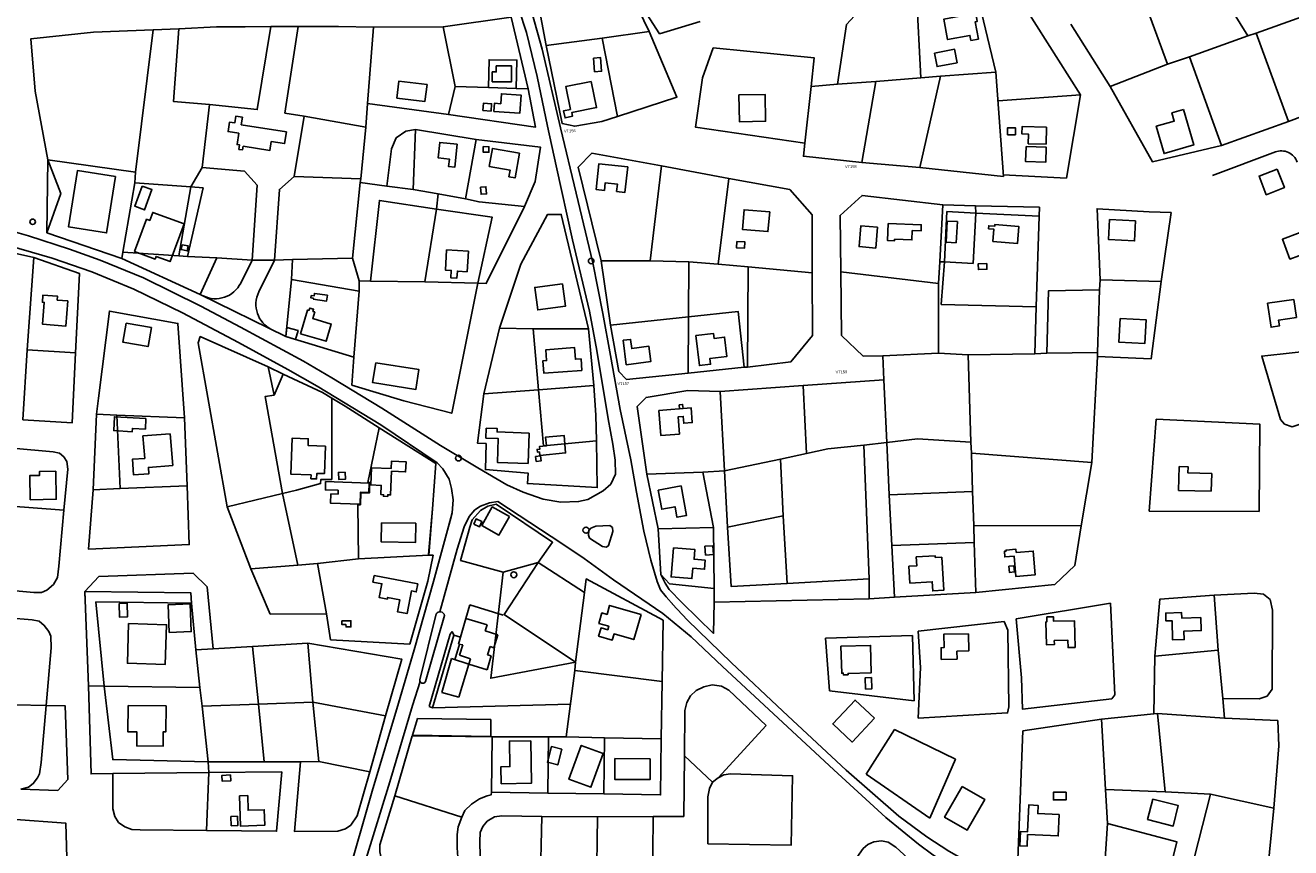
# Model space of a CAD drawing. Header units: metres. Extents: x 711 to 831, y 126 to 250.
# Tile 34 of 39: x 777.29 to 786.48, y 225.02 to 230.98. Entities that reach past the tile are written whole.
import ezdxf

# ---------------------------------------------------------------- set-up
doc = ezdxf.new("R2010")
doc.units = ezdxf.units.M
for name, color, linetype in [('x-Exist-Demolish$0$10-WEG', 253, 'CONTINUOUS'), ('x-Exist-Demolish$0$17-ITEMS', 253, 'CONTINUOUS'), ('x-Exist-Demolish$0$20-KAVEL', 253, 'CONTINUOUS'), ('x-Exist-Demolish$0$30-BUILD', 253, 'CONTINUOUS')]:
    doc.layers.add(name, color=color, linetype=linetype)
doc.styles.add('x-Exist-Demolish$0$Standard', font='arial.ttf')

msp = doc.modelspace()

# ---------------------------------------------------------------- linework, layer by layer
at = {"layer": 'x-Exist-Demolish$0$10-WEG'}
for points in [[(780.6092, 231.6753), (780.7301, 231.424), (780.8752, 231.1022), (780.9313, 230.9331), (781.0076, 230.6137), (781.083, 230.252)], [(780.7315, 231.6636), (780.858, 231.3747), (780.9715, 231.0697), (781.0437, 230.8123), (781.1765, 230.2394)], [(781.083, 230.252), (781.1458, 229.9646), (781.2642, 229.4268), (781.3865, 228.909)], [(781.1765, 230.2394), (781.2915, 229.7672), (781.4112, 229.2604), (781.4845, 228.8943)], [(785.9072, 229.8951), (786.3641, 230.0656)], [(776.6088, 229.6534), (777.0269, 229.538), (777.3176, 229.4559), (777.6155, 229.3607), (777.8374, 229.2809), (778.1518, 229.1508), (778.5683, 228.946), (778.8567, 228.7951)], [(776.563, 229.5565), (777.0951, 229.4091), (777.4889, 229.2947), (777.778, 229.1948), (778.0812, 229.0687), (778.4345, 228.8975), (778.8402, 228.6836)], [(781.3865, 228.909), (781.4416, 228.6243), (781.5229, 228.128)], [(781.4845, 228.8943), (781.5403, 228.5874), (781.6099, 228.1967), (781.6876, 227.8308)], [(778.8567, 228.7951), (779.3134, 228.5468), (779.5188, 228.4266), (779.8803, 228.2068), (780.3055, 227.9358), (780.5765, 227.7732), (780.7888, 227.6488)], [(778.8402, 228.6836), (779.1999, 228.4878), (779.412, 228.3656), (779.873, 228.0846), (780.2827, 227.8108), (780.324, 227.7655), (780.3706, 227.6915), (780.3876, 227.6228)], [(780.7888, 227.6488), (780.9072, 227.5965), (781.0507, 227.5454), (781.1799, 227.525), (781.3084, 227.5289), (781.3767, 227.5443), (781.4878, 227.6076), (781.5418, 227.6559), (781.5751, 227.7279), (781.5742, 227.8299), (781.5573, 227.9448), (781.5229, 228.128)], [(781.6876, 227.8308), (781.7287, 227.5975), (781.7818, 227.3128), (781.8325, 227.1036), (781.8794, 226.9497), (781.9034, 226.8883), (781.9427, 226.8362), (781.9989, 226.7753)], [(780.3876, 227.6228), (780.3989, 227.541), (780.391, 227.4471), (780.3652, 227.3487)], [(780.4784, 227.3455), (780.5135, 227.4203), (780.5564, 227.4682), (780.5977, 227.4961), (780.6612, 227.5202), (780.7231, 227.5288), (781.1869, 227.2234), (781.3499, 227.1152), (781.5609, 226.9597), (781.9198, 226.7157)], [(780.3807, 227.4077), (780.3652, 227.3487)], [(780.3652, 227.3487), (780.2555, 226.9481), (780.1154, 226.4534), (780.0009, 226.066)], [(780.4784, 227.3455), (780.4279, 227.1841), (780.3018, 226.7294)], [(781.3888, 227.2631), (781.3793, 227.285), (781.3827, 227.3184), (781.3977, 227.3366), (781.4327, 227.351)], [(781.4327, 227.351), (781.5346, 227.3541), (781.555, 227.3392), (781.5581, 227.3104), (781.5257, 227.2096), (781.5106, 227.198), (781.4816, 227.2016), (781.3888, 227.2631)], [(781.9878, 226.7874), (782.0992, 226.6668)], [(781.9198, 226.7157), (782.125, 226.5478), (782.3533, 226.3328), (783.1612, 225.5809)], [(782.0992, 226.6668), (782.4167, 226.3614), (782.7911, 226.0089), (783.25, 225.5791)], [(780.1581, 226.2238), (780.1034, 226.0491)], [(780.0009, 226.066), (779.81, 225.4277), (779.6237, 224.7763), (779.5748, 224.5618)], [(780.1034, 226.0491), (779.9387, 225.496), (779.7673, 224.9382), (779.7137, 224.7347), (779.673, 224.5426)], [(783.25, 225.5791), (783.631, 225.2463), (783.8352, 225.095), (783.9936, 224.9911), (784.1605, 224.8986), (784.3223, 224.8258), (784.4681, 224.7726), (784.8459, 224.671), (785.3233, 224.555)]]:
    msp.add_lwpolyline(points, dxfattribs=at)
msp.add_lwpolyline([(783.1612, 225.5809), (783.5382, 225.2368), (783.7747, 225.0421), (783.879, 224.9654), (784.0217, 224.8699), (784.1365, 224.8113), (784.2241, 224.7762), (784.3966, 224.7172), (784.4194, 224.7114, -0.405637), (784.5383, 224.5177), (784.5334, 224.4956, 0.130395), (784.5458, 224.1821), (785.1648, 222.1721)], format="xyb", dxfattribs=at)
msp.add_arc((786.4068, 229.9509), 0.1224, 19.7618, 110.46429, dxfattribs=at)
at = {"layer": 'x-Exist-Demolish$0$17-ITEMS'}
for centre, radius in [((777.3475, 229.5586), 0.0196), ((781.4, 229.2742), 0.0203), ((780.4366, 227.844), 0.0208), ((781.3623, 227.3211), 0.0219), ((780.8386, 226.9972), 0.0219)]:
    msp.add_circle(centre, radius, dxfattribs=at)
at = {"layer": 'x-Exist-Demolish$0$20-KAVEL'}
for points in [[(780.9862, 231.3019), (781.0735, 230.8385)], [(782.1902, 231.0125), (781.8958, 230.9236), (781.6257, 231.3459)], [(781.8199, 230.939), (781.6257, 231.3459)], [(784.1848, 231.2698), (784.3364, 230.6455)], [(785.897, 231.3383), (786.1652, 230.9071)], [(783.1872, 230.5571), (783.2515, 230.9896), (783.3718, 231.1176), (783.7613, 231.216), (783.7911, 230.6044)], [(784.4711, 231.236), (784.9505, 230.4789)], [(785.4099, 231.1725), (785.5817, 230.7028)], [(780.9418, 230.5236), (780.8184, 231.0435), (780.3261, 230.973)], [(784.881, 230.9921), (785.1654, 230.5392)], [(786.2245, 230.9267), (786.5557, 231.0455)], [(778.2227, 230.9511), (777.7886, 230.9334), (777.3355, 230.8863), (777.3649, 230.5055), (777.4577, 230.009)], [(778.0946, 229.9198), (778.2227, 230.9511)], [(778.2227, 230.9511), (778.4087, 230.959)], [(778.4087, 230.959), (778.3683, 230.4319), (778.6306, 230.4088)], [(778.4087, 230.959), (778.6821, 230.9741), (778.8905, 230.9738), (779.0745, 230.975)], [(778.6306, 230.4088), (778.9776, 230.3728), (779.0745, 230.975)], [(779.0745, 230.975), (779.274, 230.9766)], [(779.274, 230.9766), (779.178, 230.3479), (779.3183, 230.3256)], [(779.274, 230.9766), (779.5668, 230.9745), (779.8197, 230.9711)], [(779.7765, 230.417), (779.8197, 230.9711)], [(779.8197, 230.9711), (780.3261, 230.973)], [(780.3261, 230.973), (780.4136, 230.5407)], [(781.4799, 230.8909), (781.8199, 230.939)], [(781.8199, 230.939), (782.0218, 230.4635), (781.5915, 230.3216)], [(785.7419, 230.7566), (786.1652, 230.9071)], [(786.1652, 230.9071), (786.2245, 230.9267)], [(786.2245, 230.9267), (786.4581, 230.2858)], [(781.0735, 230.8385), (781.4799, 230.8909)], [(781.0735, 230.8385), (781.1895, 230.2716), (781.281, 230.2522), (781.4773, 230.287), (781.5915, 230.3216)], [(781.4799, 230.8909), (781.5915, 230.3216)], [(782.9948, 230.5402), (783.0172, 230.7494), (782.2855, 230.8203), (782.2079, 230.6026), (782.1567, 230.246), (782.9497, 230.1282)], [(780.6555, 230.5326), (780.6593, 230.7347), (780.8612, 230.7319), (780.8553, 230.5254)], [(785.5817, 230.7028), (785.7419, 230.7566)], [(785.7419, 230.7566), (785.9734, 230.1112)], [(783.9337, 230.6155), (784.3364, 230.6455), (784.3906, 229.8883), (783.7855, 229.9519)], [(785.1654, 230.5392), (785.5817, 230.7028)], [(780.3644, 230.3373), (780.4136, 230.5407)], [(780.4136, 230.5407), (780.6555, 230.5326)], [(780.6555, 230.5326), (780.8553, 230.5254)], [(782.9497, 230.1282), (782.9948, 230.5402)], [(782.9948, 230.5402), (783.1872, 230.5571)], [(783.1872, 230.5571), (783.4648, 230.5767)], [(783.3642, 229.99), (783.4648, 230.5767)], [(783.4648, 230.5767), (783.7911, 230.6044)], [(783.9337, 230.6155), (783.7855, 229.9519)], [(783.7911, 230.6044), (783.9337, 230.6155)], [(785.1654, 230.5392), (785.4714, 229.9938), (785.9734, 230.1112)], [(780.3644, 230.3373), (780.9969, 230.2457), (780.9418, 230.5236)], [(780.8553, 230.5254), (780.9418, 230.5236)], [(784.9505, 230.4789), (784.3529, 230.4352)], [(784.9505, 230.4789), (784.8474, 229.8757)], [(786.4581, 230.2858), (786.9338, 230.4646)], [(778.5773, 229.9531), (778.6306, 230.4088)], [(779.764, 230.2457), (779.7765, 230.417)], [(779.7765, 230.417), (780.3644, 230.3373)], [(779.2461, 229.8881), (779.3183, 230.3256)], [(779.3183, 230.3256), (779.764, 230.2457)], [(785.9734, 230.1112), (786.4581, 230.2858)], [(779.7279, 229.8696), (779.764, 230.2457)], [(779.9179, 229.8177), (779.9507, 230.0872), (779.9859, 230.1682), (780.0554, 230.2169), (780.126, 230.2279)], [(780.126, 230.2279), (780.1094, 229.7925)], [(780.5662, 230.1548), (780.126, 230.2279)], [(780.4884, 229.7242), (780.5662, 230.1548)], [(780.9159, 229.6685), (780.9946, 229.8506), (781.0313, 230.1003), (780.5662, 230.1548)], [(782.9497, 230.1282), (782.9393, 230.0347), (783.3642, 229.99)], [(777.4577, 230.009), (777.552, 229.7642), (777.4499, 229.4792)], [(777.4577, 230.009), (777.4499, 229.4792)], [(777.4577, 230.009), (778.0946, 229.9198)], [(781.4729, 229.2751), (781.3057, 229.9557), (781.4047, 230.0564), (781.9108, 229.9653)], [(783.7855, 229.9519), (783.3642, 229.99)], [(778.0885, 229.8405), (778.0946, 229.9198)], [(778.4951, 229.813), (778.5773, 229.9531)], [(778.5773, 229.9531), (778.8842, 229.9248), (778.976, 229.8233), (778.9393, 229.2807)], [(779.1028, 229.2813), (779.1382, 229.7938), (779.2461, 229.8881)], [(779.7279, 229.8696), (779.2461, 229.8881)], [(781.9108, 229.9653), (781.8277, 229.2748)], [(781.9108, 229.9653), (782.3992, 229.8737)], [(784.8474, 229.8757), (784.3898, 229.8984)], [(778.0018, 229.3386), (778.0885, 229.8405)], [(778.0885, 229.8405), (778.4951, 229.813)], [(778.4951, 229.813), (778.4085, 229.3111)], [(778.4701, 229.3074), (778.5841, 229.8046), (778.4951, 229.813)], [(779.6678, 229.2952), (779.7243, 229.8428)], [(779.7243, 229.8428), (779.7279, 229.8696)], [(779.9179, 229.8177), (779.7243, 229.8428)], [(780.1094, 229.7925), (779.9179, 229.8177)], [(782.3992, 229.8737), (782.3207, 229.25)], [(782.3992, 229.8737), (782.8406, 229.794), (783.0038, 229.6082), (783.0033, 229.1887)], [(779.7982, 229.1283), (779.8635, 229.7139), (780.2778, 229.6512)], [(780.29, 229.7603), (780.1094, 229.7925)], [(780.2778, 229.6512), (780.29, 229.7603)], [(780.4884, 229.7242), (780.29, 229.7603)], [(780.9159, 229.6685), (780.5867, 229.7028), (780.4884, 229.7242)], [(783.2119, 229.1946), (783.206, 229.6049), (783.3656, 229.7496), (783.9509, 229.681)], [(780.1931, 229.1226), (780.2778, 229.6512)], [(780.2778, 229.6512), (780.6809, 229.5925), (780.5769, 229.1144)], [(780.5769, 229.1144), (780.638, 229.1118), (780.9159, 229.6685)], [(780.735, 228.7865), (780.8894, 229.2506), (781.0823, 229.6115), (781.1821, 229.6124), (781.3804, 228.7818)], [(783.9297, 229.2687), (783.9509, 229.681)], [(783.9509, 229.681), (784.1883, 229.6749)], [(784.1899, 229.6217), (783.9812, 229.6331), (783.9635, 229.2686)], [(784.1899, 229.6217), (784.1701, 229.2572), (783.9635, 229.2686)], [(784.1883, 229.6749), (784.6521, 229.6647), (784.6496, 229.6003)], [(784.1883, 229.6749), (784.1899, 229.6217)], [(784.6496, 229.6003), (784.1899, 229.6217)], [(785.092, 229.1375), (785.07, 229.653), (785.4474, 229.6307)], [(785.4474, 229.6307), (785.6075, 229.625), (785.5362, 229.1258)], [(784.6276, 228.9427), (784.6496, 229.6003)], [(777.3567, 229.2987), (776.7081, 229.4453)], [(777.4499, 229.4792), (777.9944, 229.2917)], [(777.9944, 229.2917), (778.0018, 229.3386)], [(778.4085, 229.3111), (778.0018, 229.3386)], [(777.3085, 228.6292), (777.3567, 229.2987)], [(777.3567, 229.2987), (777.6884, 229.1823), (777.6573, 228.6066)], [(777.9944, 229.2917), (778.5633, 229.0317)], [(778.4701, 229.3074), (778.4085, 229.3111)], [(778.6833, 229.2973), (778.4701, 229.3074)], [(778.5633, 229.0317), (778.6833, 229.2973)], [(778.6833, 229.2973), (778.9393, 229.2807)], [(778.9393, 229.2807), (778.8572, 229.1142)], [(778.9393, 229.2807), (779.1028, 229.2813)], [(779.1028, 229.2813), (778.9886, 229.0495)], [(779.2336, 229.2841), (779.1028, 229.2813)], [(779.2247, 229.1396), (779.2336, 229.2841)], [(779.2336, 229.2841), (779.6678, 229.2952)], [(779.6678, 229.2952), (779.7172, 229.1303)], [(781.8277, 229.2748), (781.4729, 229.2751)], [(781.4729, 229.2751), (781.5404, 228.8089)], [(782.1073, 229.2679), (781.8277, 229.2748)], [(782.1062, 228.8684), (782.1073, 229.2679)], [(782.3207, 229.25), (782.1073, 229.2679)], [(782.3207, 229.25), (782.5385, 229.2322)], [(783.9195, 229.1119), (783.9297, 229.2687)], [(783.9635, 229.2686), (783.9297, 229.2687)], [(783.9635, 229.2686), (783.9397, 228.9594), (784.6276, 228.9427)], [(782.5331, 228.5042), (782.5385, 229.2322)], [(783.0033, 229.1887), (783.005, 228.7339), (782.849, 228.5427), (782.5331, 228.5042)], [(782.5385, 229.2322), (783.0033, 229.1887)], [(783.2119, 229.1946), (783.2171, 228.7332), (783.3724, 228.5848), (783.5165, 228.587)], [(783.9195, 229.1119), (783.2119, 229.1946)], [(779.1841, 228.7256), (779.2247, 229.1396)], [(779.2247, 229.1396), (779.7173, 229.0548)], [(779.6787, 228.5765), (779.6638, 228.3742), (780.0409, 228.2585), (780.3885, 228.17), (780.5769, 229.1144)], [(779.7172, 229.1303), (779.7173, 229.0548)], [(779.7172, 229.1303), (779.7982, 229.1283)], [(779.7982, 229.1283), (780.1931, 229.1226)], [(780.1931, 229.1226), (780.5769, 229.1144)], [(783.9195, 228.606), (783.9195, 229.1119)], [(784.7048, 228.6042), (784.7175, 229.0573), (785.0876, 229.0642)], [(785.5362, 229.1258), (785.4618, 228.5639), (785.0736, 228.58)], [(785.0737, 228.6096), (785.0876, 229.0642)], [(785.0876, 229.0642), (785.092, 229.1375)], [(785.092, 229.1375), (785.5362, 229.1258)], [(778.5633, 229.0317), (779.1841, 228.7256)], [(779.7173, 229.0548), (779.6787, 228.5765)], [(777.8119, 228.1622), (777.8261, 228.278), (777.9043, 228.9106), (778.4015, 228.8215), (778.4491, 228.1351)], [(782.1062, 228.8684), (782.4653, 228.9082), (782.5087, 228.5035)], [(784.6181, 228.6007), (784.6276, 228.9427)], [(780.735, 228.7865), (780.6199, 228.3103)], [(780.9779, 228.7828), (780.735, 228.7865)], [(781.5404, 228.8089), (782.1062, 228.8684)], [(781.5404, 228.8089), (781.6005, 228.4735), (781.6555, 228.4152), (782.1043, 228.46)], [(782.1062, 228.8684), (782.1043, 228.46)], [(778.7582, 227.4914), (778.5488, 228.6811), (778.563, 228.7259), (779.0575, 228.5058)], [(779.6787, 228.5765), (779.1841, 228.7256)], [(781.3804, 228.7818), (780.9779, 228.7828)], [(780.9779, 228.7828), (781.0175, 228.34)], [(781.4185, 228.3702), (781.3804, 228.7818)], [(777.2774, 228.1223), (777.3085, 228.6292)], [(777.2774, 228.1223), (777.6351, 228.1), (777.6573, 228.6066)], [(777.6573, 228.6066), (777.3085, 228.6292)], [(783.5165, 228.587), (783.9195, 228.606)], [(783.9195, 228.606), (784.1349, 228.5926)], [(784.1349, 228.5926), (784.6181, 228.6007)], [(784.6181, 228.6007), (784.7048, 228.6042)], [(784.7048, 228.6042), (785.0737, 228.6096)], [(785.0737, 228.6096), (785.0736, 228.58)], [(786.7049, 228.6313), (786.265, 228.5846), (786.401, 228.1249), (786.4309, 228.0903), (786.4847, 228.072), (786.5375, 228.0869), (786.9152, 228.2782)], [(783.5165, 228.587), (783.5222, 228.4116)], [(784.1349, 228.5926), (784.1546, 227.9605)], [(785.0736, 228.58), (785.0332, 227.8117)], [(779.0575, 228.5058), (779.0993, 228.3007)], [(779.1656, 228.4536), (779.0575, 228.5058)], [(779.0993, 228.3007), (779.1656, 228.4536)], [(779.1656, 228.4536), (779.4512, 228.3204), (779.519, 228.2781)], [(782.1043, 228.46), (782.5087, 228.5035)], [(782.5087, 228.5035), (782.5331, 228.5042)], [(780.6199, 228.3103), (781.0175, 228.34)], [(781.0175, 228.34), (781.4185, 228.3702)], [(781.4374, 227.9691), (781.0533, 227.9328), (781.0175, 228.34)], [(781.4374, 227.9691), (781.4339, 228.1554), (781.4185, 228.3702)], [(781.8037, 227.7274), (781.7333, 228.2179), (781.7977, 228.2842), (782.1, 228.3334), (782.3352, 228.3273)], [(782.3352, 228.3273), (782.937, 228.3701)], [(782.3662, 227.7513), (782.3352, 228.3273)], [(782.937, 228.3701), (783.5222, 228.4116)], [(782.937, 228.3701), (782.9632, 227.8783)], [(783.5222, 228.4116), (783.545, 227.9573)], [(779.161, 227.5881), (779.0352, 228.2921), (779.0993, 228.3007)], [(779.2623, 227.6111), (779.436, 227.6586), (779.4395, 227.6898), (779.5171, 227.6899), (779.519, 228.2781)], [(779.519, 228.2781), (779.6139, 228.221), (779.8626, 228.0644)], [(780.6199, 228.3103), (780.5754, 227.9517), (780.6376, 227.9491), (780.6323, 227.7603), (780.9435, 227.7344), (780.9369, 227.6587), (781.4434, 227.6298), (781.4374, 227.9691)], [(777.8119, 228.1622), (777.7866, 227.6133)], [(777.9584, 228.1556), (777.8119, 228.1622)], [(777.9584, 228.1556), (777.9814, 227.6237)], [(778.4491, 228.1351), (777.9584, 228.1556)], [(778.4686, 227.643), (778.4491, 228.1351)], [(779.8626, 228.0644), (779.7799, 227.668), (779.7922, 227.6662), (779.7911, 227.5918), (779.729, 227.5921), (779.7256, 227.5055), (779.7073, 227.506), (779.711, 227.1122)], [(779.8626, 228.0644), (780.2719, 227.804), (780.2487, 227.4749)], [(785.449, 227.4587), (785.4995, 228.1259), (786.25, 228.0912), (786.2473, 227.4565)], [(783.545, 227.9573), (783.3792, 227.939)], [(783.545, 227.9573), (783.7681, 227.9841), (784.1546, 227.9605)], [(783.561, 227.5784), (783.545, 227.9573)], [(784.1546, 227.9605), (784.1593, 227.8807)], [(777.2012, 227.9171), (777.497, 227.8885), (777.5417, 227.8787), (777.5735, 227.8531), (777.5967, 227.8183), (777.6029, 227.763), (777.5742, 227.467)], [(782.9632, 227.8783), (782.7737, 227.837)], [(782.9632, 227.8783), (783.1162, 227.9109), (783.3792, 227.939)], [(783.3792, 227.939), (783.4167, 226.9687)], [(784.1593, 227.8807), (785.0332, 227.8117)], [(784.1593, 227.8807), (784.1656, 227.6013)], [(782.7737, 227.837), (782.3662, 227.7513)], [(782.793, 227.4248), (782.7737, 227.837)], [(784.9549, 227.3523), (785.0332, 227.8117)], [(781.8037, 227.7274), (782.209, 227.742)], [(781.8037, 227.7274), (781.8868, 227.3302)], [(782.209, 227.742), (782.3662, 227.7513)], [(782.2878, 227.3403), (782.209, 227.742)], [(782.3662, 227.7513), (782.3897, 227.3437)], [(777.7866, 227.6133), (777.7534, 227.183), (778.4841, 227.2164), (778.4686, 227.643)], [(777.7866, 227.6133), (777.9814, 227.6237)], [(777.9814, 227.6237), (778.4686, 227.643)], [(779.161, 227.5881), (779.2623, 227.6111)], [(784.1656, 227.6013), (783.561, 227.5784)], [(784.1765, 227.3552), (784.1656, 227.6013)], [(778.7582, 227.4914), (779.161, 227.5881)], [(779.161, 227.5881), (779.2724, 227.0676)], [(780.5205, 227.3434), (780.5366, 227.3971), (780.5966, 227.4633), (780.6511, 227.496), (780.7105, 227.509), (781.1203, 227.233), (781.0162, 227.0856)], [(783.561, 227.5784), (783.5823, 227.2105)], [(777.1151, 226.8915), (777.3553, 226.8678), (777.4107, 226.8695), (777.4501, 226.8862), (777.4998, 226.9277), (777.5271, 226.9773), (777.5379, 227.0598), (777.5742, 227.467)], [(777.1609, 227.4965), (777.5742, 227.467)], [(778.7582, 227.4914), (778.9316, 227.0398)], [(780.2487, 227.4749), (780.2197, 227.1442)], [(780.2487, 227.4749), (780.2224, 227.139)], [(782.3897, 227.3437), (782.793, 227.4248)], [(782.793, 227.4248), (782.8213, 226.9349)], [(786.2473, 227.4565), (785.449, 227.4587)], [(780.5205, 227.3434), (780.4525, 227.1016), (780.7623, 227.0171)], [(781.8868, 227.3302), (782.2878, 227.3403)], [(781.8868, 227.3302), (781.9058, 227.0001)], [(782.2878, 227.3403), (782.2925, 226.8988)], [(782.3897, 227.3437), (782.4162, 226.9115), (782.8213, 226.9349)], [(784.1765, 227.3552), (784.9549, 227.3523)], [(784.1781, 227.2309), (784.1765, 227.3552)], [(784.9549, 227.3523), (784.9082, 227.0646), (784.7639, 226.9271), (784.1914, 226.8696)], [(783.5823, 227.2105), (784.1781, 227.2309)], [(784.1914, 226.8696), (784.1781, 227.2309)], [(780.2224, 227.139), (779.711, 227.1122)], [(780.2143, 226.9501), (780.2529, 227.1399)], [(780.2529, 227.1399), (780.2224, 227.139)], [(783.5823, 227.2105), (783.6004, 226.8338)], [(779.2724, 227.0676), (778.9316, 227.0398)], [(778.9316, 227.0398), (779.0708, 226.7111)], [(779.4147, 227.0791), (779.2724, 227.0676)], [(779.4147, 227.0791), (779.711, 227.1122)], [(779.4787, 226.7134), (779.4147, 227.0791)], [(780.7623, 227.0171), (781.0162, 227.0856)], [(781.2868, 226.3632), (780.7684, 226.7091), (781.0162, 227.0856)], [(781.0162, 227.0856), (781.3511, 226.8689)], [(778.5114, 227.0102), (777.8282, 226.9856), (777.7251, 226.8759)], [(778.5114, 227.0102), (778.6132, 226.9097), (778.6569, 226.4599)], [(780.0842, 226.4934), (780.2143, 226.9501)], [(780.7623, 227.0171), (780.6717, 226.2468), (781.2868, 226.3632)], [(781.3511, 226.8689), (781.3636, 226.967), (781.9215, 226.667)], [(781.9058, 227.0001), (781.9681, 226.9321), (782.2925, 226.8988)], [(781.9058, 227.0001), (781.9356, 226.9366)], [(782.8213, 226.9349), (783.4167, 226.9687)], [(783.4167, 226.9687), (783.4162, 226.8226)], [(777.7251, 226.8759), (778.4959, 226.8655), (778.5004, 226.7902)], [(777.7251, 226.8759), (777.7265, 226.8433)], [(777.7251, 226.8759), (777.7537, 226.1926)], [(781.3511, 226.8689), (781.2868, 226.3632)], [(781.9356, 226.9366), (781.9645, 226.891), (782.0596, 226.7933)], [(782.2925, 226.8988), (782.2933, 226.799)], [(783.6004, 226.8338), (784.1914, 226.8696)], [(785.9197, 226.8492), (786.2102, 226.8649), (786.2781, 226.8568), (786.3267, 226.8176), (786.3426, 226.7402), (786.3398, 226.1679), (786.3042, 226.116), (786.2472, 226.0973), (785.9832, 226.0994)], [(777.8669, 226.1894), (777.8061, 226.8), (778.5004, 226.7902), (778.5307, 226.4538)], [(780.5187, 226.7798), (780.4901, 226.6803)], [(780.762, 226.7039), (780.5187, 226.7798)], [(782.0596, 226.7933), (782.2867, 226.5721), (782.2933, 226.799)], [(782.2933, 226.799), (783.4162, 226.8226)], [(783.4162, 226.8226), (783.6004, 226.8338)], [(784.4823, 226.6777), (784.522, 226.2484), (784.5289, 226.0223), (785.1763, 226.0975), (785.1998, 226.1271), (785.1684, 226.7919)], [(785.1684, 226.7919), (784.4823, 226.6777)], [(785.49, 226.406), (785.5247, 226.8202), (785.9197, 226.8492)], [(785.9197, 226.8492), (785.9488, 226.4505)], [(776.9878, 226.7006), (777.3435, 226.6716), (777.3948, 226.6598), (777.4312, 226.6299), (777.4658, 226.5865), (777.4802, 226.5515), (777.4828, 226.4672), (777.4445, 226.0489)], [(779.0708, 226.7111), (779.4787, 226.7134)], [(779.4787, 226.7134), (779.5089, 226.5247)], [(780.2751, 226.7129), (780.1573, 226.2351)], [(780.197, 226.2229), (780.335, 226.7017)], [(780.3902, 226.5852), (780.3761, 226.5656)], [(780.4035, 226.5585), (780.3902, 226.5852)], [(781.9141, 226.2227), (781.9215, 226.667)], [(784.3964, 226.6573), (784.4227, 226.596), (784.4308, 226.0392), (784.4211, 225.9946), (783.7726, 225.957), (783.7902, 226.3237)], [(784.3964, 226.6573), (783.7727, 226.5884)], [(783.7727, 226.5884), (783.7902, 226.3237)], [(778.9424, 226.4775), (779.343, 226.5008)], [(779.343, 226.5008), (780.0249, 226.3862), (779.9067, 225.9743)], [(779.343, 226.5008), (779.3814, 226.0736)], [(779.5089, 226.5247), (780.0842, 226.4934)], [(780.3761, 226.5656), (780.2244, 226.0407)], [(780.2492, 226.0312), (780.4035, 226.5585)], [(780.4035, 226.5585), (780.451, 226.5448)], [(780.4446, 226.493), (780.4113, 226.381)], [(783.731, 226.5562), (783.0993, 226.5363)], [(783.0993, 226.5363), (783.1289, 226.1549)], [(783.7434, 226.0829), (783.731, 226.5562)], [(778.5307, 226.4538), (778.6569, 226.4599)], [(778.5612, 226.1795), (778.5307, 226.4538)], [(778.6569, 226.4599), (778.9424, 226.4775)], [(778.9424, 226.4775), (778.985, 226.0593)], [(785.4824, 225.9892), (785.49, 226.406)], [(785.49, 226.406), (785.9488, 226.4505)], [(785.9488, 226.4505), (785.9832, 226.0994)], [(781.2868, 226.3632), (781.2819, 226.3032)], [(781.2819, 226.3032), (781.2181, 225.8211)], [(781.2819, 226.3032), (781.9141, 226.2227)], [(781.9141, 226.2227), (781.9081, 225.8067)], [(777.7537, 226.1926), (777.7721, 225.5518), (777.9294, 225.5544)], [(777.7537, 226.1926), (777.8669, 226.1894)], [(777.8669, 226.1894), (777.9285, 225.6564), (778.6209, 225.6399)], [(777.8669, 226.1894), (778.5612, 226.1795)], [(778.5612, 226.1795), (778.5774, 226.0446)], [(782.1209, 226.118), (782.1618, 226.157)], [(782.1618, 226.157), (782.2164, 226.1853)], [(782.2164, 226.1853), (782.2781, 226.1983)], [(782.2781, 226.1983), (782.3449, 226.1892)], [(782.3449, 226.1892), (782.399, 226.1598)], [(782.399, 226.1598), (782.6685, 225.904)], [(783.1289, 226.1549), (783.7434, 226.0829)], [(776.9941, 226.0595), (777.4445, 226.0489)], [(777.2624, 225.4419), (777.3174, 225.4569), (777.3521, 225.4824), (777.3819, 225.5233), (777.3965, 225.5525), (777.4095, 225.6351), (777.4445, 226.0489)], [(777.4445, 226.0489), (777.5832, 226.0465), (777.604, 225.5123), (777.531, 225.4324), (777.2624, 225.4419)], [(778.5774, 226.0446), (778.985, 226.0593)], [(778.5774, 226.0446), (778.6209, 225.6399)], [(778.985, 226.0593), (779.3814, 226.0736)], [(778.985, 226.0593), (779.0266, 225.6412)], [(779.3814, 226.0736), (779.4235, 225.6422)], [(779.3814, 226.0736), (779.9067, 225.9743)], [(780.2244, 226.0407), (780.2492, 226.0312)], [(780.2492, 226.0312), (781.2496, 226.0587)], [(782.0798, 226.0124), (782.0935, 226.0706)], [(782.0935, 226.0706), (782.1209, 226.118)], [(785.9832, 226.0994), (785.9943, 225.9575)], [(779.9067, 225.9743), (779.7949, 225.567)], [(780.14, 225.9543), (780.1028, 225.8324)], [(780.6724, 225.9469), (780.14, 225.9543)], [(780.6724, 225.9469), (780.6712, 225.8246)], [(782.0765, 225.6839), (782.0798, 226.0124)], [(785.1022, 225.9495), (784.5328, 225.8641), (784.4923, 224.8687), (785.1168, 224.7502)], [(785.1022, 225.9495), (785.4824, 225.9892)], [(785.1304, 225.44), (785.1022, 225.9495)], [(785.5095, 225.9901), (785.4824, 225.9892)], [(785.5095, 225.9901), (785.564, 225.4228)], [(785.9943, 225.9575), (785.5095, 225.9901)], [(785.9943, 225.9575), (786.3806, 225.9388), (786.3896, 225.7562), (786.3526, 225.3047)], [(782.6685, 225.904), (782.3208, 225.525)], [(783.3959, 225.5505), (783.601, 225.8741), (784.0422, 225.659), (783.8579, 225.2317)], [(779.9749, 225.3926), (780.1012, 225.8292), (780.6824, 225.8226)], [(780.1028, 225.8324), (780.6712, 225.8246)], [(780.6824, 225.8226), (780.6769, 225.4207)], [(781.0895, 225.8216), (780.6824, 225.8226)], [(781.0895, 225.8216), (781.0864, 225.4132)], [(781.2181, 225.8211), (781.0895, 225.8216)], [(781.4955, 225.8141), (781.2181, 225.8211)], [(781.4924, 225.4079), (781.4955, 225.8141)], [(781.4924, 225.4079), (781.9028, 225.4005), (781.9081, 225.8067)], [(781.9081, 225.8067), (781.4955, 225.8141)], [(782.0721, 225.2429), (782.0765, 225.6839)], [(782.2797, 225.4926), (782.0765, 225.6839)], [(779.0266, 225.6412), (778.6209, 225.6399)], [(778.6209, 225.6399), (778.6254, 225.5623)], [(779.2905, 225.6404), (779.0266, 225.6412)], [(779.2905, 225.6404), (779.2466, 225.1351), (779.5614, 225.1381), (779.6164, 225.1531), (779.6554, 225.1809), (779.7021, 225.2489), (779.7949, 225.567)], [(779.4235, 225.6422), (779.2905, 225.6404)], [(779.7949, 225.567), (779.4235, 225.6422)], [(777.9294, 225.5544), (777.9284, 225.2991), (777.9434, 225.2441), (777.9713, 225.2006), (778.0166, 225.1687), (778.066, 225.1502), (778.1281, 225.1477), (778.6095, 225.1424)], [(778.6254, 225.5623), (777.9294, 225.5544)], [(778.6254, 225.5623), (779.1552, 225.5674), (779.1174, 225.1358), (778.6095, 225.1424)], [(778.6254, 225.5623), (778.6095, 225.1424)], [(782.3208, 225.525), (782.3623, 225.5462), (782.4109, 225.5521), (782.8614, 225.5393), (782.8502, 225.0352), (782.2468, 225.0456)], [(782.2468, 225.0456), (782.2474, 225.3873), (782.259, 225.4454), (782.2797, 225.4926)], [(782.2797, 225.4926), (782.3208, 225.525)], [(783.3959, 225.5505), (783.8579, 225.2317)], [(779.9749, 225.3926), (779.866, 225.0387), (779.8653, 224.9876), (779.8782, 224.9303), (779.9065, 224.8735), (779.9476, 224.8348), (780.0061, 224.8055), (780.0731, 224.792), (780.2858, 224.7963), (780.343, 224.8114), (780.3906, 224.8506), (780.4202, 224.8981), (780.432, 224.9472), (780.4277, 225.0159), (780.4269, 225.1135), (780.4341, 225.1692), (780.4607, 225.2388)], [(779.9749, 225.3926), (780.4607, 225.2388)], [(780.4607, 225.2388), (780.4837, 225.2861), (780.5311, 225.332), (780.5897, 225.3715), (780.6445, 225.3931), (780.6753, 225.4007), (780.6769, 225.4207)], [(780.6769, 225.4207), (781.0864, 225.4132)], [(781.0864, 225.4132), (781.4924, 225.4079)], [(785.1448, 225.1928), (785.1304, 225.44)], [(785.1304, 225.44), (785.564, 225.4228)], [(785.564, 225.4228), (785.8928, 225.4058)], [(785.8928, 225.4058), (785.6936, 224.6203)], [(785.8928, 225.4058), (786.3526, 225.3047)], [(786.3526, 225.3047), (786.3035, 224.8117), (786.2485, 224.5086), (785.6936, 224.6203)], [(776.1073, 225.1381), (776.2897, 225.1453), (776.795, 225.1541), (777.1942, 225.224), (777.5875, 225.1961), (777.6003, 224.7771), (777.5496, 223.9088)], [(780.645, 225.2098), (780.6129, 225.1711)], [(780.6995, 225.2403), (780.645, 225.2098)], [(780.7525, 225.2486), (780.6995, 225.2403)], [(781.0409, 225.2441), (780.7525, 225.2486)], [(781.0409, 225.2441), (781.0301, 224.7267)], [(781.0409, 225.2441), (781.4467, 225.241)], [(781.4467, 225.241), (781.4381, 224.7236)], [(781.4467, 225.241), (781.8502, 225.2422)], [(781.8502, 225.2422), (781.844, 224.7205)], [(781.8502, 225.2422), (782.0721, 225.2429)], [(780.5943, 225.1283), (780.5919, 225.0617)], [(780.6129, 225.1711), (780.5943, 225.1283)], [(785.1168, 224.7502), (785.1448, 225.1928)], [(785.1448, 225.1928), (785.6497, 225.0592), (785.5472, 224.6497)], [(780.5919, 225.0617), (780.6122, 224.2082)], [(783.8435, 224.8076), (783.6108, 225.0202), (783.5543, 225.0562), (783.5074, 225.0659), (783.4499, 225.0597), (783.4062, 225.0406), (783.3738, 225.0107), (783.3271, 224.945), (783.2998, 224.8931), (783.2839, 224.8349), (783.2834, 224.4887)]]:
    msp.add_lwpolyline(points, dxfattribs=at)
for centre, radius, start, end in [((778.6743, 229.2044), 0.204, 243.75216, 333.75216), ((779.1715, 228.9593), 0.204, 153.75216, 243.75216), ((780.3031, 226.6972), 0.0322, 8.01692, 150.76108), ((780.1777, 226.2309), 0.0209, 168.36169, 337.3831)]:
    msp.add_arc(centre, radius, start, end, dxfattribs=at)
at = {"layer": 'x-Exist-Demolish$0$30-BUILD'}
for points in [[(784.1903, 231.0716), (783.9588, 231.029), (783.986, 230.8809), (784.148, 230.9107), (784.1546, 230.8746), (784.2088, 230.8846), (784.1858, 231.0097), (784.2012, 231.0125)], [(783.8909, 230.7828), (784.0366, 230.8102), (784.0549, 230.7124), (783.9093, 230.685)], [(781.4167, 230.7468), (781.424, 230.6471), (781.475, 230.6509), (781.4676, 230.7505)], [(780.6819, 230.5747), (780.8229, 230.575), (780.8227, 230.6894), (780.7106, 230.6893), (780.7107, 230.6465), (780.6818, 230.6464)], [(780.2092, 230.5545), (780.0055, 230.5795), (779.9904, 230.4568), (780.1941, 230.4318)], [(781.3997, 230.5776), (781.4387, 230.3879), (781.2588, 230.3509), (781.2643, 230.324), (781.2106, 230.3129), (781.2, 230.364), (781.2497, 230.3742), (781.2156, 230.5397)], [(780.6939, 230.3597), (780.8823, 230.3471), (780.8911, 230.4781), (780.7486, 230.4877), (780.7438, 230.4154), (780.6979, 230.4185)], [(782.4714, 230.4794), (782.4751, 230.2843), (782.6657, 230.2879), (782.662, 230.483)], [(780.6141, 230.3655), (780.6734, 230.3618), (780.6767, 230.4156), (780.6174, 230.4193)], [(785.697, 230.3735), (785.7714, 230.1161), (785.5563, 230.054), (785.4991, 230.252), (785.6302, 230.2899), (785.613, 230.3492)], [(778.8742, 230.108), (779.0689, 230.0769), (779.0791, 230.1409), (779.1752, 230.1256), (779.1887, 230.2102), (778.8609, 230.2626), (778.8696, 230.3172), (778.8216, 230.3249), (778.8139, 230.2764), (778.7764, 230.2824), (778.7653, 230.213), (778.8432, 230.2006), (778.8302, 230.1193), (778.8487, 230.1163), (778.8436, 230.0842), (778.8697, 230.0801)], [(784.4202, 230.1892), (784.4781, 230.19), (784.4774, 230.2408), (784.4195, 230.2401)], [(784.7034, 230.2462), (784.5259, 230.2497), (784.5248, 230.1963), (784.5717, 230.1954), (784.5704, 230.1248), (784.7009, 230.1223)], [(780.4275, 230.1217), (780.4104, 229.9548), (780.3653, 229.9594), (780.3709, 230.0141), (780.29, 230.0224), (780.3015, 230.1346)], [(780.6166, 230.1038), (780.6583, 230.1028), (780.6573, 230.0634), (780.6156, 230.0644)], [(780.8796, 230.0557), (780.8474, 229.8772), (780.8029, 229.8852), (780.8116, 229.9335), (780.6603, 229.9608), (780.6838, 230.091)], [(784.5547, 230.1041), (784.7011, 230.0997), (784.6979, 229.9909), (784.5514, 229.9952)], [(781.6649, 229.9578), (781.4558, 229.9802), (781.4357, 229.7932), (781.4959, 229.7867), (781.5019, 229.8422), (781.59, 229.8327), (781.5842, 229.7787), (781.645, 229.7722)], [(777.9496, 229.8873), (777.674, 229.9316), (777.6082, 229.5218), (777.8838, 229.4776)], [(786.3765, 229.9416), (786.2451, 229.8902), (786.298, 229.755), (786.4294, 229.8064)], [(778.1424, 229.8178), (778.0885, 229.671), (778.1588, 229.6452), (778.2127, 229.7919)], [(780.5967, 229.8093), (780.6365, 229.8128), (780.6409, 229.7615), (780.6012, 229.7581)], [(778.4457, 229.543), (778.2192, 229.627), (778.1974, 229.5683), (778.1742, 229.577), (778.0876, 229.3436), (778.2364, 229.2884), (778.2436, 229.3078), (778.3445, 229.2703)], [(782.6949, 229.6298), (782.5095, 229.6461), (782.497, 229.5039), (782.6823, 229.4876)], [(783.4769, 229.52), (783.4642, 229.3683), (783.3437, 229.3784), (783.3564, 229.5301)], [(783.6016, 229.4322), (783.7274, 229.4276), (783.7298, 229.4949), (783.7929, 229.4926), (783.7946, 229.5373), (783.5548, 229.5462), (783.5502, 229.4224), (783.6012, 229.4205)], [(784.0566, 229.5599), (784.0478, 229.4068), (783.9747, 229.411), (783.9835, 229.5641)], [(784.3132, 229.4152), (784.4922, 229.4004), (784.5025, 229.5247), (784.3285, 229.5392), (784.3275, 229.5268), (784.2844, 229.5303), (784.2826, 229.5086), (784.3207, 229.5054)], [(785.3495, 229.5648), (785.1616, 229.5747), (785.154, 229.4301), (785.3418, 229.4202)], [(786.5436, 229.4807), (786.415, 229.432), (786.4697, 229.2876), (786.5983, 229.3364)], [(778.4325, 229.3923), (778.4767, 229.3835), (778.4696, 229.3478), (778.4254, 229.3566)], [(780.5089, 229.3453), (780.5001, 229.1964), (780.429, 229.2006), (780.4261, 229.1499), (780.3811, 229.1526), (780.3843, 229.206), (780.3427, 229.2084), (780.3512, 229.3546)], [(782.4575, 229.4162), (782.5144, 229.4135), (782.5122, 229.3668), (782.4553, 229.3694)], [(784.2699, 229.2558), (784.2078, 229.2539), (784.2091, 229.2118), (784.2712, 229.2137)], [(781.1908, 229.1089), (780.991, 229.0825), (781.0126, 228.9192), (781.2124, 228.9457)], [(777.6036, 228.9844), (777.5892, 228.802), (777.4196, 228.8154), (777.4321, 228.9739), (777.4179, 228.975), (777.422, 229.0265), (777.528, 229.0182), (777.5258, 228.9906)], [(779.3832, 228.9962), (779.4794, 228.9822), (779.4858, 229.0255), (779.3921, 229.0392), (779.3893, 229.0203), (779.3684, 229.0234), (779.3659, 229.0062), (779.3843, 229.0036)], [(786.4975, 228.9955), (786.3076, 228.9675), (786.3333, 228.7939), (786.3935, 228.8028), (786.3873, 228.8453), (786.5168, 228.8644)], [(779.2907, 228.7463), (779.4765, 228.6916), (779.5135, 228.817), (779.3802, 228.8563), (779.3944, 228.9046), (779.3813, 228.9085), (779.386, 228.9246), (779.3577, 228.9329), (779.3525, 228.9152), (779.3414, 228.9185)], [(778.0267, 228.8234), (778.2093, 228.7913), (778.1849, 228.6529), (778.0024, 228.685)], [(779.1913, 228.792), (779.273, 228.7701), (779.2557, 228.7053), (779.1852, 228.7262)], [(785.238, 228.858), (785.4257, 228.8481), (785.4166, 228.6748), (785.2289, 228.6847)], [(781.6313, 228.6985), (781.6545, 228.5217), (781.8329, 228.545), (781.8184, 228.6554), (781.6945, 228.6391), (781.6858, 228.7056)], [(782.1602, 228.7347), (782.1846, 228.5157), (782.266, 228.5248), (782.2613, 228.5673), (782.3834, 228.5809), (782.3677, 228.7215), (782.291, 228.7129), (782.287, 228.7488)], [(781.332, 228.4808), (781.0554, 228.4612), (781.0491, 228.5502), (781.0768, 228.5521), (781.0712, 228.6307), (781.2796, 228.6455), (781.2855, 228.5614), (781.3261, 228.5642)], [(779.8371, 228.5363), (780.1503, 228.4858), (780.1269, 228.341), (779.8137, 228.3916)], [(782.0379, 228.2313), (782.0636, 228.234), (782.0667, 228.2041), (782.041, 228.2014)], [(778.1698, 228.131), (777.9411, 228.1439), (777.9354, 228.0433), (778.0705, 228.0357), (778.0718, 228.0598), (778.1655, 228.0545)], [(781.8908, 228.1894), (782.1253, 228.2077), (782.1335, 228.1015), (782.0714, 228.0967), (782.0675, 228.1462), (782.0299, 228.1433), (782.0396, 228.0188), (781.9049, 228.0083)], [(780.9501, 228.0253), (780.717, 228.0337), (780.7179, 228.0577), (780.6382, 228.0606), (780.6356, 227.9888), (780.7258, 227.9855), (780.7195, 227.8129), (780.9422, 227.8048)], [(778.3462, 228.021), (778.3643, 227.7907), (778.1871, 227.7768), (778.1908, 227.73), (778.0804, 227.7214), (778.0715, 227.8351), (778.1608, 227.8421), (778.148, 228.0054)], [(779.472, 227.9304), (779.3455, 227.9354), (779.3474, 227.9844), (779.231, 227.989), (779.2207, 227.728), (779.3678, 227.7221), (779.3667, 227.694), (779.408, 227.6924), (779.4096, 227.7334), (779.4641, 227.7312)], [(781.0262, 227.864), (781.2143, 227.8811), (781.2027, 228.009), (781.069, 227.9969), (781.0749, 227.9327), (781.0251, 227.9282), (781.0269, 227.9084), (781.0078, 227.9067), (781.0096, 227.8871), (781.024, 227.8884)], [(779.8064, 227.7742), (779.9485, 227.7673), (779.9512, 227.8229), (780.0567, 227.8177), (780.0531, 227.7439), (779.9523, 227.7488), (779.944, 227.5773), (779.924, 227.5783), (779.9234, 227.5656), (779.8929, 227.5671), (779.8935, 227.5786), (779.874, 227.5796), (779.8772, 227.6452), (779.8003, 227.6489)], [(780.9962, 227.8556), (781.0329, 227.8605), (781.0377, 227.8244), (781.0011, 227.8195)], [(785.8991, 227.6034), (785.6616, 227.6094), (785.6661, 227.7826), (785.7305, 227.781), (785.7293, 227.736), (785.9024, 227.7316)], [(777.5146, 227.7492), (777.5186, 227.5452), (777.3303, 227.5414), (777.3268, 227.7169), (777.3981, 227.7183), (777.3975, 227.7469)], [(779.6153, 227.7418), (779.6168, 227.6908), (779.5681, 227.6893), (779.5665, 227.7403)], [(779.7884, 227.6627), (779.4732, 227.6731), (779.4713, 227.6132), (779.5641, 227.6101), (779.5632, 227.5826), (779.5114, 227.5843), (779.5091, 227.5163), (779.7232, 227.5093), (779.7261, 227.5967), (779.7862, 227.5948)], [(782.0524, 227.6418), (782.0922, 227.4278), (782.0223, 227.4148), (782.0082, 227.4909), (781.912, 227.473), (781.8863, 227.6109)], [(780.8064, 227.4209), (780.6824, 227.4903), (780.6066, 227.3549), (780.7306, 227.2855)], [(779.8787, 227.3748), (780.127, 227.3709), (780.1248, 227.2314), (779.8765, 227.2353)], [(780.5476, 227.3655), (780.5896, 227.3461), (780.6066, 227.383), (780.5647, 227.4024)], [(781.9974, 227.1938), (781.9795, 226.9824), (782.1309, 226.9696), (782.1373, 227.0447), (782.2223, 227.0375), (782.2279, 227.103), (782.1469, 227.1099), (782.1529, 227.1806)], [(782.2251, 227.2043), (782.2295, 227.1408), (782.2879, 227.1448), (782.2835, 227.2083)], [(783.944, 227.1261), (783.9581, 226.8847), (783.8783, 226.8801), (783.8744, 226.9465), (783.7127, 226.9371), (783.7056, 227.0589), (783.762, 227.0622), (783.7582, 227.1271), (783.8954, 227.135), (783.8961, 227.1233)], [(784.4836, 227.1595), (784.607, 227.1691), (784.6203, 226.9968), (784.4808, 226.9859), (784.4695, 227.1322), (784.401, 227.1269), (784.3978, 227.1686), (784.41, 227.1696), (784.4095, 227.1769), (784.4818, 227.1825)], [(784.4668, 227.062), (784.4705, 227.0179), (784.4347, 227.0149), (784.431, 227.059)], [(779.8253, 226.9911), (780.142, 226.9309), (780.131, 226.873), (780.0958, 226.8797), (780.0645, 226.7153), (779.9941, 226.7287), (780.0106, 226.8159), (779.9233, 226.8325), (779.9211, 226.8208), (779.8623, 226.8319), (779.8813, 226.932), (779.8164, 226.9443)], [(777.9756, 226.7899), (777.9776, 226.6906), (778.0348, 226.6917), (778.0328, 226.7911)], [(778.4895, 226.7854), (778.4978, 226.5854), (778.3384, 226.5788), (778.3301, 226.7788)], [(781.7618, 226.7084), (781.5336, 226.7747), (781.5148, 226.7101), (781.478, 226.7208), (781.456, 226.6449), (781.5273, 226.6242), (781.5197, 226.598), (781.4711, 226.6121), (781.4538, 226.5526), (781.5527, 226.5238), (781.5658, 226.5687), (781.7091, 226.5271)], [(784.76, 226.5197), (784.8584, 226.5221), (784.8597, 226.4694), (784.9108, 226.4707), (784.9061, 226.6641), (784.7544, 226.6604), (784.7536, 226.6931), (784.7058, 226.6919), (784.7066, 226.6561), (784.6986, 226.6559), (784.7027, 226.4895), (784.7607, 226.4909)], [(785.8231, 226.6871), (785.6845, 226.6829), (785.6833, 226.7235), (785.5683, 226.72), (785.5701, 226.6624), (785.614, 226.6638), (785.6183, 226.5251), (785.7028, 226.5277), (785.7009, 226.5886), (785.826, 226.5924)], [(778.0437, 226.643), (778.0346, 226.3559), (778.31, 226.3472), (778.3191, 226.6343)], [(779.5909, 226.6635), (779.657, 226.6636), (779.6571, 226.6188), (779.6211, 226.6187), (779.621, 226.6356), (779.591, 226.6356)], [(784.1374, 226.5695), (783.9579, 226.5662), (783.9597, 226.4686), (783.9388, 226.4682), (783.9403, 226.3836), (784.0545, 226.3857), (784.0535, 226.4427), (784.1397, 226.4443)], [(783.2121, 226.4791), (783.4267, 226.4849), (783.4321, 226.2868), (783.2637, 226.2822), (783.2639, 226.2715), (783.2293, 226.2706), (783.229, 226.2835), (783.2174, 226.2832)], [(783.4331, 226.2517), (783.4357, 226.1696), (783.3913, 226.1683), (783.3888, 226.2503)], [(778.3158, 226.0455), (778.0407, 226.0482), (778.0389, 225.8575), (778.1042, 225.8569), (778.1032, 225.7552), (778.2934, 225.7533), (778.2945, 225.8583), (778.3139, 225.8581)], [(783.4555, 225.9572), (783.2944, 225.7835), (783.153, 225.9147), (783.3141, 226.0883)], [(780.9617, 225.7933), (780.9667, 225.485), (780.7473, 225.4815), (780.7453, 225.6048), (780.8102, 225.6059), (780.8072, 225.7908)], [(781.4879, 225.7007), (781.3983, 225.4551), (781.2386, 225.5133), (781.3281, 225.7589)], [(781.1876, 225.7314), (781.1578, 225.6174), (781.0818, 225.6372), (781.1116, 225.7513)], [(781.8283, 225.6623), (781.5718, 225.6632), (781.5712, 225.5124), (781.8277, 225.5114)], [(778.7834, 225.545), (778.72, 225.5409), (778.7227, 225.4987), (778.7861, 225.5028)], [(778.8479, 225.3938), (778.8546, 225.1743), (779.0318, 225.1798), (779.0284, 225.2928), (778.911, 225.2892), (778.9077, 225.3956)], [(784.0904, 225.4607), (783.9644, 225.2375), (784.1289, 225.1446), (784.2549, 225.3679)], [(784.8456, 225.4195), (784.7537, 225.4188), (784.7541, 225.3634), (784.846, 225.3642)], [(784.7951, 225.2582), (784.6397, 225.2645), (784.6421, 225.3244), (784.5741, 225.3271), (784.5662, 225.1331), (784.5152, 225.1352), (784.5109, 225.03), (784.5629, 225.0279), (784.5663, 225.1122), (784.7887, 225.1031)], [(785.4743, 225.3693), (785.6597, 225.3229), (785.6224, 225.174), (785.437, 225.2205)], [(778.8347, 225.2447), (778.8367, 225.1782), (778.788, 225.1767), (778.786, 225.2432)]]:
    msp.add_lwpolyline(points, close=True, dxfattribs=at)
for points in [[(780.4901, 226.6803), (780.4365, 226.4947)], [(780.644, 226.6336), (780.4901, 226.6803)], [(780.644, 226.6336), (780.6307, 226.5899)], [(780.7215, 226.5623), (780.6307, 226.5899)], [(780.4365, 226.4947), (780.4693, 226.488)], [(780.7215, 226.5623), (780.6929, 226.4683)], [(780.4693, 226.488), (780.4452, 226.4143)], [(780.4452, 226.4143), (780.5246, 226.3883)], [(780.6747, 226.4084), (780.6442, 226.3079)], [(780.6484, 226.4164), (780.6665, 226.4763)], [(780.6747, 226.4084), (780.6484, 226.4164)], [(780.6929, 226.4683), (780.6665, 226.4763)], [(780.3873, 226.3889), (780.3164, 226.1433)], [(780.3873, 226.3889), (780.5115, 226.3482)], [(780.5115, 226.3482), (780.4386, 226.1081)], [(780.5246, 226.3883), (780.5115, 226.3482)], [(780.6442, 226.3079), (780.5115, 226.3482)], [(780.4386, 226.1081), (780.3164, 226.1433)]]:
    msp.add_lwpolyline(points, dxfattribs=at)

# ---------------------------------------------------------------- texts
at = {"layer": 'x-Exist-Demolish$0$10-WEG', "style": 'x-Exist-Demolish$0$Standard'}
for s, p in [('VT156', (781.2032, 230.2069)), ('VT158', (783.2419, 229.9482)), ('VT159', (783.1738, 228.4577)), ('VT157', (781.591, 228.3731))]:
    msp.add_text(s, height=0.0204, rotation=1.75149, dxfattribs=at).set_placement(p)

doc.saveas('drawing.dxf')
